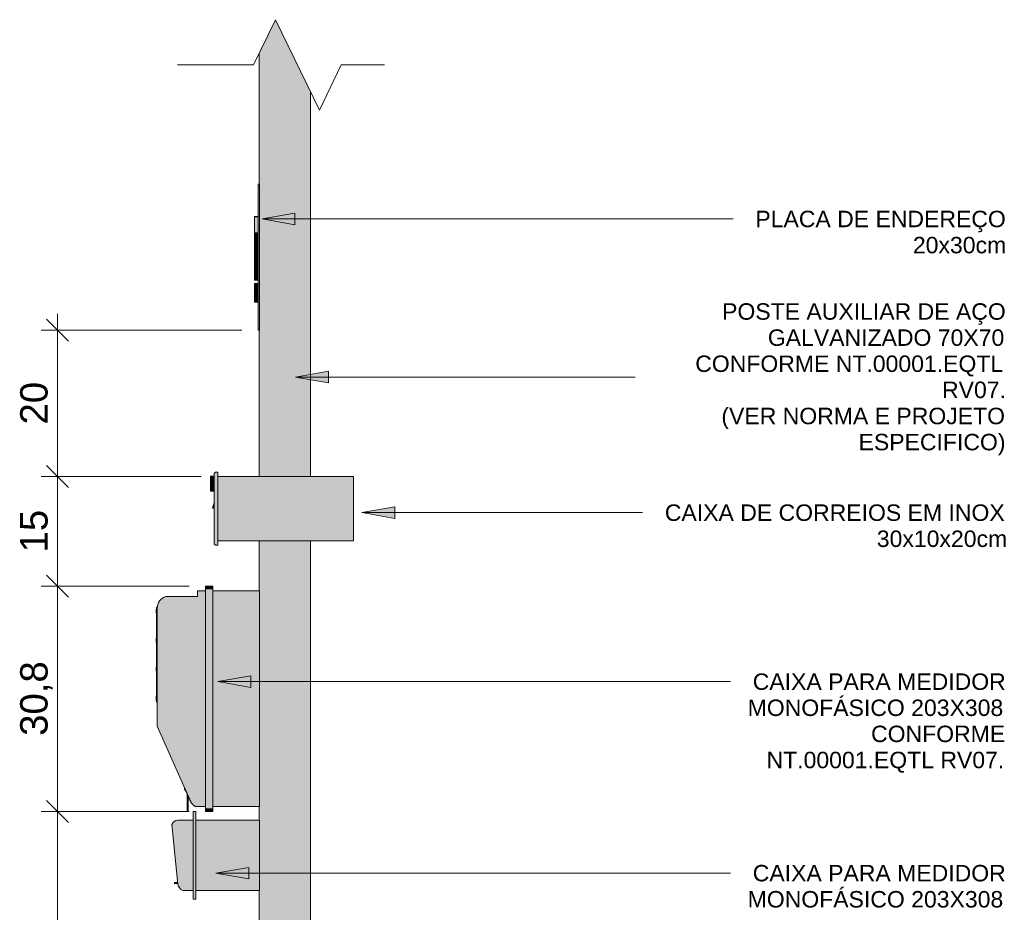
# Model space of a CAD drawing. Header units: metres. Extents: x -18.5 to 0.7, y -18.1 to 10.3.
# Tile 34 of 42: x -2.4 to -1.1, y 1 to 2.2. Entities that reach past the tile are written whole.
import ezdxf

# ---------------------------------------------------------------- set-up
doc = ezdxf.new("R2010")
doc.units = ezdxf.units.M
for name, color, linetype, lineweight in [('A-ANNO-DIMS', 7, 'Continuous', 9), ('A-ANNO-DIMS-15', 7, 'Continuous', 9), ('A-DETL-GENF', 7, 'Continuous', 5), ('A-GENM', 7, 'Continuous', 5), ('E-ELEC-EQPM', 7, 'Continuous', 5), ('E-ELEC-FIXT', 7, 'Continuous', 5), ('G-ANNO-TEXT', 7, 'Continuous', 9), ('I-FURN', 7, 'Continuous', 5), ('Q-SPCQ', 7, 'Continuous', 5)]:
    doc.layers.add(name, color=color, linetype=linetype, lineweight=lineweight)
doc.styles.add('Arial_1', font='arial.ttf', dxfattribs={"height": 0.0225})
doc.styles.add('Arial_2', font='arial.ttf', dxfattribs={"height": 0.0375})
doc.dimstyles.new('Com_linha__ref__contínua__-_Cor_Vermelha_Arial_2_5mm', dxfattribs={"dimscale": 0.3048, "dimtxt": 0.03826, "dimasz": 0.098425, "dimexe": 0.073819, "dimexo": 0.073819, "dimgap": 0.007382, "dimtad": 1, "dimlfac": 100, "dimrnd": 0.01, "dimdsep": 46, "dimtxsty": 'Arial_2', "dimblk1": 'OBLIQUE', "dimblk2": 'OBLIQUE', "dimsah": 1, "dimcen": 0.09, "dimdle": 0.073819, "dimazin": 0, "dimtfac": 1, "dimtdec": 4, "dimtix": 1, "dimtmove": 0, "dimatfit": 3, "dimfxl": 1, "dimtvp": 1, "dimtolj": 1, "dimtzin": 0, "dimarcsym": 2})

# ---------------------------------------------------------------- blocks, each defined once
blk = doc.blocks.new('Dispositivos elétricos 1 - Dispositivos elétricos 1-2290705-MURETA_2')
at = {"layer": 'E-ELEC-FIXT', "true_color": 0xbdbbb9}
h = blk.add_hatch(color=9, dxfattribs=at)
h.paths.add_polyline_path([(-6.007, -0.15), (-6.0064, -0.15), (-6.0064, 0.365), (-6.007, 0.365), (-6.007, 0.1003)])
h.paths.add_polyline_path([(-6.0064, 0.765), (-6.0064, 0.85), (-5.937, 0.85), (-5.937, 1.5202), (-6.007, 1.5202), (-6.007, 1.4515), (-6.0064, 1.4515), (-6.0064, 1.1565), (-6.007, 1.1565), (-6.007, 1.138), (-6.0064, 1.138), (-6.0064, 1.042), (-6.007, 1.042), (-6.007, 0.765)])
h.paths.add_polyline_path([(-6.007, 1.608), (-5.937, 1.608), (-5.937, 2.1344), (-5.9848, 2.2328), (-6.007, 2.1871), (-6.007, 2.008), (-6.0064, 2.008), (-6.0064, 1.808), (-6.007, 1.808), (-6.007, 1.715)])
at = {"layer": 'E-ELEC-FIXT'}
for p, q in [((-6.007, 2.008), (-6.007, 2.1871)), ((-5.937, 1.608), (-5.937, 2.1344)), ((-6.007, 1.608), (-6.007, 1.808)), ((-6.007, 1.4515), (-6.007, 1.5202)), ((-5.937, 0.85), (-5.937, 1.5202)), ((-6.007, 1.138), (-6.007, 1.1565)), ((-6.007, 0.765), (-6.007, 1.042)), ((-6.007, -0.15), (-6.007, 0.365)), ((-6.0064, -0.15), (-6.007, -0.15))]:
    blk.add_line(p, q, dxfattribs=at)
blk = doc.blocks.new('PLACA_ENDERECO1 - PLACA_ENDERECO-2791811-MURETA_2')
at = {"layer": 'I-FURN', "true_color": 0xfffffc}
blk.add_hatch(color=7, dxfattribs=at).paths.add_polyline_path([(-6.007, 1.808), (-6.0064, 1.808), (-6.0064, 2.008), (-6.0084, 2.008), (-6.0084, 1.808)])
at = {"layer": 'I-FURN'}
for p, q in [((-6.0084, 1.808), (-6.0084, 2.008)), ((-6.0084, 2.008), (-6.0064, 2.008)), ((-6.0064, 2.008), (-6.0064, 1.808)), ((-6.0084, 1.808), (-6.0064, 1.808))]:
    blk.add_line(p, q, dxfattribs=at)
blk = doc.blocks.new('CAIXA DE MEDIÇÃO POLIMÉRICA POLIFÁSICA COM VISOR EM VIDRO - 3_Trifasico-2840105-MURETA_2')
at = {"layer": 'E-ELEC-EQPM', "true_color": 0xe2e2e2}
for points in [[(-6.0704, 1.4537), (-6.0704, 1.458), (-6.0804, 1.4579), (-6.0804, 1.4537), (-6.0771, 1.4537)], [(-6.0791, 1.1543), (-6.0704, 1.1543), (-6.0704, 1.4537), (-6.0804, 1.4537), (-6.0804, 1.1543)], [(-6.0804, 1.1565), (-6.0804, 1.4515), (-6.0914, 1.4515), (-6.0914, 1.444), (-6.1344, 1.444), (-6.1383, 1.4422), (-6.1417, 1.4395), (-6.1442, 1.4361), (-6.1459, 1.4321), (-6.1464, 1.4278), (-6.1464, 1.2668), (-6.1003, 1.1632), (-6.0986, 1.1604), (-6.0964, 1.1583), (-6.0934, 1.1565)], [(-6.0772, 1.15), (-6.0704, 1.1501), (-6.0704, 1.1543), (-6.0804, 1.1543), (-6.0804, 1.15)]]:
    blk.add_hatch(color=254, dxfattribs=at).paths.add_polyline_path(points)
at = {"layer": 'E-ELEC-EQPM', "true_color": 0x505050}
for points in [[(-6.0558, 1.1565), (-6.0064, 1.1565), (-6.0064, 1.4515), (-6.0704, 1.4515), (-6.0704, 1.1565)], [(-6.1072, 1.1784), (-6.109, 1.1824), (-6.1088, 1.1807), (-6.1075, 1.1784)], [(-6.0995, 1.1615), (-6.1087, 1.1805), (-6.109, 1.1807), (-6.1089, 1.1801), (-6.1075, 1.1778), (-6.0997, 1.1615)], [(-6.1017, 1.1661), (-6.1072, 1.1784), (-6.1075, 1.1784), (-6.1036, 1.17)], [(-6.104, 1.1607), (-6.104, 1.1703), (-6.1056, 1.1736), (-6.1056, 1.1607), (-6.1052, 1.1607)], [(-6.104, 1.1498), (-6.104, 1.1607), (-6.1056, 1.1607), (-6.1056, 1.1498)]]:
    blk.add_hatch(color=251, dxfattribs=at).paths.add_polyline_path(points)
at = {"layer": 'E-ELEC-EQPM', "true_color": 0xbdbbb9}
for points in [[(-6.1475, 1.2993), (-6.1465, 1.2993), (-6.1465, 1.4293), (-6.1475, 1.4293), (-6.1475, 1.3012)], [(-6.1475, 1.4239), (-6.1475, 1.4263), (-6.1479, 1.4263), (-6.1479, 1.4239)], [(-6.1475, 1.4216), (-6.1475, 1.4239), (-6.1479, 1.4239), (-6.1479, 1.4216)], [(-6.1475, 1.3842), (-6.1475, 1.3865), (-6.1479, 1.3865), (-6.1479, 1.3842)], [(-6.1475, 1.3818), (-6.1475, 1.3842), (-6.1479, 1.3842), (-6.1479, 1.3818)], [(-6.1475, 1.3444), (-6.1475, 1.3468), (-6.1479, 1.3468), (-6.1479, 1.3444)], [(-6.1475, 1.342), (-6.1475, 1.3444), (-6.1479, 1.3444), (-6.1479, 1.342)], [(-6.1475, 1.3046), (-6.1475, 1.307), (-6.1479, 1.307), (-6.1479, 1.3046)], [(-6.1475, 1.3023), (-6.1475, 1.3046), (-6.1479, 1.3046), (-6.1479, 1.3023)]]:
    blk.add_hatch(color=9, dxfattribs=at).paths.add_polyline_path(points)
at = {"layer": 'E-ELEC-EQPM'}
for p, q in [((-6.0704, 1.458), (-6.0804, 1.458)), ((-6.0804, 1.458), (-6.0804, 1.4537)), ((-6.0804, 1.1543), (-6.0804, 1.4537)), ((-6.0704, 1.4537), (-6.0704, 1.458)), ((-6.0704, 1.4537), (-6.0704, 1.1543)), ((-6.0914, 1.444), (-6.1344, 1.444)), ((-6.0914, 1.4515), (-6.0914, 1.444)), ((-6.0804, 1.4515), (-6.0914, 1.4515)), ((-6.0064, 1.4515), (-6.0704, 1.4515)), ((-6.0064, 1.4515), (-6.0064, 1.1565)), ((-6.1475, 1.4266), (-6.1479, 1.4266)), ((-6.1475, 1.4266), (-6.1479, 1.4266)), ((-6.1475, 1.4266), (-6.1479, 1.4266)), ((-6.1475, 1.4266), (-6.1479, 1.4266)), ((-6.1479, 1.4266), (-6.1479, 1.4263)), ((-6.1479, 1.4266), (-6.1479, 1.4239)), ((-6.1479, 1.4266), (-6.1479, 1.4263)), ((-6.1479, 1.4266), (-6.1479, 1.4263)), ((-6.1475, 1.2993), (-6.1475, 1.4293)), ((-6.1475, 1.4293), (-6.1465, 1.4293)), ((-6.1465, 1.4293), (-6.1465, 1.2993)), ((-6.1464, 1.4278), (-6.1464, 1.2668)), ((-6.1479, 1.4239), (-6.1479, 1.4212)), ((-6.1479, 1.4216), (-6.1479, 1.4212)), ((-6.1479, 1.4216), (-6.1479, 1.4212)), ((-6.1479, 1.4216), (-6.1479, 1.4212)), ((-6.1479, 1.4212), (-6.1475, 1.4212)), ((-6.1479, 1.4212), (-6.1475, 1.4212)), ((-6.1479, 1.4212), (-6.1475, 1.4212)), ((-6.1479, 1.4212), (-6.1475, 1.4212)), ((-6.1475, 1.3869), (-6.1479, 1.3869)), ((-6.1475, 1.3869), (-6.1479, 1.3869)), ((-6.1479, 1.3869), (-6.1479, 1.3865)), ((-6.1479, 1.3869), (-6.1479, 1.3842)), ((-6.1479, 1.3842), (-6.1479, 1.3814)), ((-6.1479, 1.3818), (-6.1479, 1.3814)), ((-6.1479, 1.3814), (-6.1475, 1.3814)), ((-6.1479, 1.3814), (-6.1475, 1.3814)), ((-6.1475, 1.3471), (-6.1479, 1.3471)), ((-6.1475, 1.3471), (-6.1479, 1.3471)), ((-6.1479, 1.3471), (-6.1479, 1.3468)), ((-6.1479, 1.3471), (-6.1479, 1.3444)), ((-6.1479, 1.3444), (-6.1479, 1.3417)), ((-6.1479, 1.342), (-6.1479, 1.3417)), ((-6.1479, 1.3417), (-6.1475, 1.3417)), ((-6.1479, 1.3417), (-6.1475, 1.3417)), ((-6.1475, 1.3074), (-6.1479, 1.3074)), ((-6.1475, 1.3074), (-6.1479, 1.3074)), ((-6.1475, 1.3074), (-6.1479, 1.3074)), ((-6.1475, 1.3074), (-6.1479, 1.3074)), ((-6.1479, 1.3074), (-6.1479, 1.307)), ((-6.1479, 1.3074), (-6.1479, 1.3046)), ((-6.1479, 1.3074), (-6.1479, 1.307)), ((-6.1479, 1.3074), (-6.1479, 1.307)), ((-6.1479, 1.3046), (-6.1479, 1.3019)), ((-6.1479, 1.3023), (-6.1479, 1.3019)), ((-6.1479, 1.3023), (-6.1479, 1.3019)), ((-6.1479, 1.3023), (-6.1479, 1.3019)), ((-6.1479, 1.3019), (-6.1475, 1.3019)), ((-6.1479, 1.3019), (-6.1475, 1.3019)), ((-6.1479, 1.3019), (-6.1475, 1.3019)), ((-6.1479, 1.3019), (-6.1475, 1.3019)), ((-6.1465, 1.2993), (-6.1475, 1.2993)), ((-6.1464, 1.2668), (-6.1007, 1.1638)), ((-6.109, 1.1824), (-6.109, 1.1809)), ((-6.109, 1.1803), (-6.109, 1.1809)), ((-6.1075, 1.1784), (-6.1017, 1.1661)), ((-6.0998, 1.1615), (-6.1075, 1.1778)), ((-6.1056, 1.1607), (-6.1056, 1.1736)), ((-6.1056, 1.1498), (-6.1056, 1.1607)), ((-6.104, 1.1607), (-6.1056, 1.1607)), ((-6.104, 1.1703), (-6.104, 1.1607)), ((-6.104, 1.1607), (-6.104, 1.1498)), ((-6.1003, 1.1632), (-6.0995, 1.1615)), ((-6.0995, 1.1615), (-6.0998, 1.1615)), ((-6.0994, 1.1615), (-6.0995, 1.1615)), ((-6.104, 1.1498), (-6.1056, 1.1498)), ((-6.0934, 1.1565), (-6.0804, 1.1565)), ((-6.0804, 1.1543), (-6.0804, 1.15)), ((-6.0804, 1.15), (-6.0704, 1.15)), ((-6.0064, 1.1565), (-6.0704, 1.1565)), ((-6.0704, 1.15), (-6.0704, 1.1543))]:
    blk.add_line(p, q, dxfattribs=at)
at = {"layer": 'E-ELEC-EQPM', "flags": 128}
for points in [[(-6.109, 1.1809), (-6.1083, 1.1798), (-6.1075, 1.1784)], [(-6.1075, 1.1778), (-6.1083, 1.1792), (-6.109, 1.1803)]]:
    blk.add_lwpolyline(points, dxfattribs=at)
at = {"layer": 'E-ELEC-EQPM'}
for centre, radius, start, end in [((-6.1295, 1.4278), 0.0169, 106.7494, 180), ((-6.0882, 1.169), 0.0136, 202.6095, 247.3905)]:
    blk.add_arc(centre, radius, start, end, dxfattribs=at)
blk = doc.blocks.new('CAIXA DE PROTEÇÃO POLIMÉRICA MONOFÁSICA E POLIFÁSICA - 3_Trifasico-2852873-MURETA_2')
at = {"layer": 'E-ELEC-EQPM', "true_color": 0xe2e2e2}
for points in [[(-6.0938, 1.03), (-6.0938, 1.15), (-6.0974, 1.1498), (-6.0974, 1.03), (-6.0964, 1.03)], [(-6.0974, 1.042), (-6.0974, 1.138), (-6.1184, 1.138), (-6.1205, 1.1377), (-6.1225, 1.1369), (-6.1242, 1.1356), (-6.1256, 1.134), (-6.1264, 1.132), (-6.118, 1.0507), (-6.1176, 1.0484), (-6.1166, 1.0463), (-6.1152, 1.0445), (-6.1134, 1.0431), (-6.1114, 1.042)], [(-6.1227, 1.0509), (-6.1184, 1.0514), (-6.1186, 1.0532), (-6.1229, 1.0527), (-6.1228, 1.0514)]]:
    blk.add_hatch(color=254, dxfattribs=at).paths.add_polyline_path(points)
at = {"layer": 'E-ELEC-EQPM', "true_color": 0x505050}
blk.add_hatch(color=251, dxfattribs=at).paths.add_polyline_path([(-6.0938, 1.042), (-6.0064, 1.042), (-6.0064, 1.138), (-6.0938, 1.138), (-6.0938, 1.0691)])
at = {"layer": 'E-ELEC-EQPM'}
for p, q in [((-6.0974, 1.03), (-6.0974, 1.15)), ((-6.0938, 1.15), (-6.0974, 1.15)), ((-6.0938, 1.15), (-6.0938, 1.03)), ((-6.1264, 1.132), (-6.118, 1.0507)), ((-6.0974, 1.138), (-6.1184, 1.138)), ((-6.0938, 1.138), (-6.0064, 1.138)), ((-6.0064, 1.138), (-6.0064, 1.042)), ((-6.1186, 1.0532), (-6.1229, 1.0528)), ((-6.1227, 1.0509), (-6.1229, 1.0528)), ((-6.1227, 1.0509), (-6.1184, 1.0513)), ((-6.1186, 1.0532), (-6.1184, 1.0513)), ((-6.1114, 1.042), (-6.0974, 1.042)), ((-6.0064, 1.042), (-6.0938, 1.042)), ((-6.0974, 1.03), (-6.0938, 1.03))]:
    blk.add_line(p, q, dxfattribs=at)
for centre, radius, start, end in [((-6.1184, 1.1297), 0.00833, 90, 163.7398), ((-6.1077, 1.0517), 0.0104, 185.875, 248.9592)]:
    blk.add_arc(centre, radius, start, end, dxfattribs=at)
blk = doc.blocks.new('correio1 - correio-2889303-MURETA_2')
at = {"layer": 'Q-SPCQ', "true_color": 0xc8c8c8}
for points in [[(-6.0681, 1.5154), (-6.0681, 1.6128), (-6.0686, 1.612), (-6.0686, 1.6115), (-6.0686, 1.5163), (-6.0684, 1.5158)], [(-6.0673, 1.5146), (-6.0673, 1.6136), (-6.0681, 1.6128), (-6.0681, 1.5154)], [(-6.0661, 1.5141), (-6.0661, 1.6141), (-6.067, 1.6139), (-6.0673, 1.6136), (-6.0673, 1.5146), (-6.0666, 1.5142)], [(-6.0661, 1.5141), (-6.0637, 1.5141), (-6.0637, 1.6141), (-6.0661, 1.6141), (-6.0661, 1.5535)], [(-6.007, 1.5202), (-5.8783, 1.5202), (-5.8783, 1.608), (-6.0637, 1.608), (-6.0637, 1.5202), (-6.0129, 1.5202)]]:
    blk.add_hatch(color=9, dxfattribs=at).paths.add_polyline_path(points)
h = blk.add_hatch(color=9, dxfattribs=at)
h.paths.add_polyline_path([(-6.0699, 1.565), (-6.0686, 1.5688), (-6.0686, 1.5719), (-6.0709, 1.565)])
h.paths.add_polyline_path([(-6.0703, 1.5647), (-6.0699, 1.565), (-6.0706, 1.5648)])
at = {"layer": 'Q-SPCQ'}
for p, q in [((-6.0686, 1.6115), (-6.0686, 1.5168)), ((-6.0681, 1.6128), (-6.0673, 1.6136)), ((-6.0661, 1.6141), (-6.0637, 1.6141)), ((-6.0637, 1.5141), (-6.0637, 1.6141)), ((-6.0637, 1.608), (-5.8783, 1.608)), ((-5.8783, 1.608), (-5.8783, 1.5202)), ((-6.0686, 1.5719), (-6.0709, 1.565)), ((-6.0699, 1.565), (-6.0686, 1.5688)), ((-6.0673, 1.5146), (-6.0681, 1.5154)), ((-6.0637, 1.5141), (-6.0661, 1.5141)), ((-6.0637, 1.5202), (-5.8783, 1.5202))]:
    blk.add_line(p, q, dxfattribs=at)
for start, end in [(198, 342), (198, 212.4), (226.8, 270)]:
    blk.add_arc((-6.0704, 1.5652), 0.00053, start, end, dxfattribs=at)
for points in [[(-6.0686, 1.6115), (-6.0686, 1.6116), (-6.0686, 1.612), (-6.0684, 1.6125), (-6.0682, 1.6127), (-6.0681, 1.6128)], [(-6.0673, 1.6136), (-6.0672, 1.6137), (-6.067, 1.6139), (-6.0666, 1.6141), (-6.0663, 1.6141), (-6.0661, 1.6141)], [(-6.0681, 1.5154), (-6.0682, 1.5155), (-6.0684, 1.5158), (-6.0686, 1.5162), (-6.0686, 1.5166), (-6.0686, 1.5168)], [(-6.0661, 1.5141), (-6.0663, 1.5141), (-6.0666, 1.5142), (-6.067, 1.5143), (-6.0672, 1.5145), (-6.0673, 1.5146)]]:
    blk.add_open_spline(points, degree=3, dxfattribs=at)
blk = doc.blocks.new('Linha de interrupção - Linha de interrupção-2880734-MURETA_2')
at = {"layer": 'A-DETL-GENF'}
for p, q in [((-6.0148, 2.171), (-5.9848, 2.2328)), ((-5.9848, 2.2328), (-5.9248, 2.1092)), ((-6.1185, 2.171), (-6.0148, 2.171)), ((-5.9248, 2.1092), (-5.8948, 2.171)), ((-5.8948, 2.171), (-5.8357, 2.171))]:
    blk.add_line(p, q, dxfattribs=at)
blk = doc.blocks.new('DIMBLOCK27-MURETA_2')
at = {"layer": 'A-ANNO-DIMS-15', "color": 242, "true_color": 0xbd2b2e}
for p, q in [((-2.361, 1.458), (-2.376, 1.473)), ((-2.361, 1.458), (-2.3835, 1.458)), ((-2.361, 1.1275), (-2.361, 1.458)), ((-2.361, 1.458), (-2.346, 1.443)), ((-2.361, 1.458), (-2.1812, 1.458)), ((-2.361, 1.15), (-2.376, 1.165)), ((-2.361, 1.15), (-2.3835, 1.15)), ((-2.361, 1.15), (-2.346, 1.135)), ((-2.361, 1.15), (-2.1812, 1.15))]:
    blk.add_line(p, q, dxfattribs=at)
at = {"layer": 'A-ANNO-DIMS-15', "color": 0, "insert": (-2.412, 1.2534), "char_height": 0.0375, "width": 0.121489, "attachment_point": 1, "rotation": 90, "line_spacing_factor": 0.941778, "style": 'Arial_2'}
blk.add_mtext('30,8', dxfattribs=at)
blk = doc.blocks.new('_Oblique')
at = {"color": 0, "linetype": 'ByBlock', "lineweight": -2}
blk.add_line((-0.5, -0.5), (0.5, 0.5), dxfattribs=at)
blk = doc.blocks.new('DIMBLOCK28-MURETA_2')
at = {"layer": 'A-ANNO-DIMS-15', "color": 242, "true_color": 0xbd2b2e}
for p, q in [((-2.361, 1.458), (-2.361, 1.6305)), ((-2.361, 1.608), (-2.376, 1.623)), ((-2.361, 1.608), (-2.3835, 1.608)), ((-2.361, 1.608), (-2.346, 1.593)), ((-2.361, 1.608), (-2.1645, 1.608)), ((-2.361, 1.458), (-2.376, 1.473)), ((-2.361, 1.458), (-2.3835, 1.458)), ((-2.361, 1.458), (-2.346, 1.443)), ((-2.361, 1.458), (-2.1812, 1.458))]:
    blk.add_line(p, q, dxfattribs=at)
at = {"layer": 'A-ANNO-DIMS-15', "color": 0, "insert": (-2.412, 1.5042), "char_height": 0.0375, "width": 0.069221, "attachment_point": 1, "rotation": 90, "line_spacing_factor": 0.941778, "style": 'Arial_2'}
blk.add_mtext('15', dxfattribs=at)
blk = doc.blocks.new('DIMBLOCK29-MURETA_2')
at = {"layer": 'A-ANNO-DIMS-15', "color": 242, "true_color": 0xbd2b2e}
for p, q in [((-2.361, 1.5855), (-2.361, 1.8305)), ((-2.361, 1.808), (-2.376, 1.823)), ((-2.361, 1.808), (-2.3835, 1.808)), ((-2.361, 1.808), (-2.346, 1.793)), ((-2.361, 1.808), (-2.1092, 1.808)), ((-2.361, 1.608), (-2.376, 1.623)), ((-2.361, 1.608), (-2.3835, 1.608)), ((-2.361, 1.608), (-2.346, 1.593)), ((-2.361, 1.608), (-2.1645, 1.608))]:
    blk.add_line(p, q, dxfattribs=at)
at = {"layer": 'A-ANNO-DIMS-15', "color": 0, "insert": (-2.412, 1.6792), "char_height": 0.0375, "width": 0.069221, "attachment_point": 1, "rotation": 90, "line_spacing_factor": 0.941778, "style": 'Arial_2'}
blk.add_mtext('20', dxfattribs=at)
blk = doc.blocks.new('DIMBLOCK31-MURETA_2')
at = {"layer": 'A-ANNO-DIMS-15', "color": 242, "true_color": 0xbd2b2e}
for p, q in [((-2.361, 0.7575), (-2.361, 1.1725)), ((-2.361, 1.15), (-2.376, 1.165)), ((-2.361, 1.15), (-2.3835, 1.15)), ((-2.361, 1.15), (-2.346, 1.135)), ((-2.361, 1.15), (-2.1812, 1.15)), ((-2.361, 0.78), (-2.376, 0.795)), ((-2.361, 0.78), (-2.3835, 0.78)), ((-2.361, 0.78), (-2.346, 0.765)), ((-2.361, 0.78), (-2.1072, 0.78))]:
    blk.add_line(p, q, dxfattribs=at)
at = {"layer": 'A-ANNO-DIMS-15', "color": 0, "insert": (-2.412, 0.9362), "char_height": 0.0375, "width": 0.069221, "attachment_point": 1, "rotation": 90, "line_spacing_factor": 0.941778, "style": 'Arial_2'}
blk.add_mtext('37', dxfattribs=at)

msp = doc.modelspace()

# ---------------------------------------------------------------- hatches: boundary and pattern name
at = {"layer": 'A-GENM'}
for points in [[(-2.09121, 1.96324), (-2.08669, 1.96324), (-2.08669, 1.96363), (-2.09169, 1.96363), (-2.09169, 1.96324)], [(-2.08669, 1.94127), (-2.08669, 1.96324), (-2.09169, 1.96324), (-2.09169, 1.94127), (-2.09121, 1.94127)], [(-2.09121, 1.93813), (-2.08669, 1.93813), (-2.08669, 1.94127), (-2.09169, 1.94127), (-2.09169, 1.93813)], [(-2.08669, 1.93492), (-2.08669, 1.93813), (-2.09169, 1.93813), (-2.09169, 1.93492), (-2.09121, 1.93492)], [(-2.08669, 1.93303), (-2.08669, 1.93492), (-2.09169, 1.93492), (-2.09169, 1.93303), (-2.09121, 1.93303)], [(-2.08669, 1.93275), (-2.08669, 1.93303), (-2.09169, 1.93303), (-2.09169, 1.93275), (-2.09121, 1.93275)], [(-2.08669, 1.92961), (-2.08669, 1.93275), (-2.09169, 1.93275), (-2.09169, 1.92961), (-2.09121, 1.92961)], [(-2.08669, 1.92215), (-2.08669, 1.92961), (-2.09169, 1.92961), (-2.09169, 1.92215), (-2.09121, 1.92215)], [(-2.09121, 1.91901), (-2.08669, 1.91901), (-2.08669, 1.92215), (-2.09169, 1.92215), (-2.09169, 1.91901)], [(-2.08669, 1.91077), (-2.08669, 1.91901), (-2.09169, 1.91901), (-2.09169, 1.91077), (-2.09121, 1.91077)], [(-2.09121, 1.90763), (-2.08669, 1.90763), (-2.08669, 1.91077), (-2.09169, 1.91077), (-2.09169, 1.90763)], [(-2.08669, 1.90442), (-2.08669, 1.90763), (-2.09169, 1.90763), (-2.09169, 1.90442), (-2.09121, 1.90442)], [(-2.08669, 1.90253), (-2.08669, 1.90442), (-2.09169, 1.90442), (-2.09169, 1.90253), (-2.09121, 1.90253)], [(-2.08669, 1.90099), (-2.08669, 1.90253), (-2.09169, 1.90253), (-2.09169, 1.90099), (-2.09121, 1.90099)], [(-2.08669, 1.89638), (-2.08669, 1.90099), (-2.09169, 1.90099), (-2.09169, 1.89638), (-2.09121, 1.89638)], [(-2.09121, 1.88966), (-2.08669, 1.88966), (-2.08669, 1.89638), (-2.09169, 1.89638), (-2.09169, 1.88966)], [(-2.08669, 1.88284), (-2.08669, 1.88966), (-2.09169, 1.88966), (-2.09169, 1.88284), (-2.09121, 1.88284)], [(-2.09169, 1.87829), (-2.08669, 1.87829), (-2.08669, 1.88284), (-2.09169, 1.88284), (-2.09169, 1.88241)], [(-2.08669, 1.87675), (-2.08669, 1.87829), (-2.09169, 1.87829), (-2.09169, 1.87675), (-2.09121, 1.87675)], [(-2.08669, 1.8705), (-2.08669, 1.87215), (-2.09169, 1.87215), (-2.09169, 1.8705), (-2.09121, 1.8705)], [(-2.09121, 1.86588), (-2.08669, 1.86588), (-2.08669, 1.8705), (-2.09169, 1.8705), (-2.09169, 1.86588)], [(-2.09169, 1.85916), (-2.08669, 1.85916), (-2.08669, 1.86588), (-2.09169, 1.86588), (-2.09169, 1.8596)], [(-2.08669, 1.85235), (-2.08669, 1.85916), (-2.09169, 1.85916), (-2.09169, 1.85235), (-2.09121, 1.85235)], [(-2.09121, 1.8478), (-2.08669, 1.8478), (-2.08669, 1.85235), (-2.09169, 1.85235), (-2.09169, 1.8478)], [(-2.08669, 1.84625), (-2.08669, 1.8478), (-2.09169, 1.8478), (-2.09169, 1.84625), (-2.09121, 1.84625)], [(-2.15196, 1.60789), (-2.14696, 1.60789), (-2.14696, 1.60861), (-2.15196, 1.60861), (-2.15196, 1.6083)], [(-2.14696, 1.60579), (-2.14696, 1.60789), (-2.15196, 1.60789), (-2.15196, 1.60579), (-2.14767, 1.60579)], [(-2.15012, 1.60265), (-2.14696, 1.60265), (-2.14696, 1.60579), (-2.15196, 1.60579), (-2.15196, 1.60265)], [(-2.15196, 1.60141), (-2.14696, 1.60141), (-2.14696, 1.60265), (-2.15196, 1.60265)], [(-2.15196, 1.60001), (-2.14696, 1.60001), (-2.14696, 1.60141), (-2.15196, 1.60141)], [(-2.15012, 1.59875), (-2.14696, 1.59875), (-2.14696, 1.60001), (-2.15196, 1.60001), (-2.15196, 1.59875)], [(-2.14696, 1.59671), (-2.14696, 1.59875), (-2.15196, 1.59875), (-2.15196, 1.59671), (-2.14886, 1.59671)], [(-2.14696, 1.59387), (-2.14696, 1.59671), (-2.15196, 1.59671), (-2.15196, 1.59387), (-2.14924, 1.59387)], [(-2.14696, 1.59087), (-2.14696, 1.59387), (-2.15196, 1.59387), (-2.15196, 1.59087), (-2.14963, 1.59087)], [(-2.14992, 1.58867), (-2.14696, 1.58867), (-2.14696, 1.59087), (-2.15196, 1.59087), (-2.15196, 1.58867)], [(-2.15196, 1.58789), (-2.14696, 1.58789), (-2.14696, 1.58867), (-2.15196, 1.58867), (-2.15196, 1.58821)]]:
    msp.add_hatch(color=256, dxfattribs=at).paths.add_polyline_path(points)
at = {"layer": 'G-ANNO-TEXT'}
for points in [[(-2.08136, 1.96025), (-2.03636, 1.95231), (-2.03636, 1.96818)], [(-2.03547, 1.74405), (-1.99047, 1.73612), (-1.99047, 1.75199)], [(-1.94477, 1.55861), (-1.89977, 1.55067), (-1.89977, 1.56654)], [(-2.1418, 1.32748), (-2.0968, 1.31955), (-2.0968, 1.33542)], [(-2.14462, 1.06558), (-2.09962, 1.05765), (-2.09962, 1.07352)]]:
    msp.add_hatch(color=256, dxfattribs=at).paths.add_polyline_path(points)

# ---------------------------------------------------------------- linework, layer by layer
at = {"layer": 'A-GENM'}
for p, q in [((-2.09169, 1.96324), (-2.09169, 1.96363)), ((-2.08669, 1.96363), (-2.09169, 1.96363)), ((-2.09169, 1.94127), (-2.09169, 1.96324)), ((-2.08669, 1.96324), (-2.09169, 1.96324)), ((-2.09169, 1.93813), (-2.09169, 1.94127)), ((-2.08669, 1.94127), (-2.09169, 1.94127)), ((-2.09169, 1.93492), (-2.09169, 1.93813)), ((-2.08669, 1.93813), (-2.09169, 1.93813)), ((-2.09169, 1.93303), (-2.09169, 1.93492)), ((-2.08669, 1.93492), (-2.09169, 1.93492)), ((-2.08669, 1.93303), (-2.09169, 1.93303)), ((-2.09169, 1.93275), (-2.09169, 1.93303)), ((-2.09169, 1.92961), (-2.09169, 1.93275)), ((-2.08669, 1.93275), (-2.09169, 1.93275)), ((-2.09169, 1.92215), (-2.09169, 1.92961)), ((-2.08669, 1.92961), (-2.09169, 1.92961)), ((-2.09169, 1.91901), (-2.09169, 1.92215)), ((-2.08669, 1.92215), (-2.09169, 1.92215)), ((-2.09169, 1.91077), (-2.09169, 1.91901)), ((-2.08669, 1.91901), (-2.09169, 1.91901)), ((-2.09169, 1.90763), (-2.09169, 1.91077)), ((-2.08669, 1.91077), (-2.09169, 1.91077)), ((-2.09169, 1.90442), (-2.09169, 1.90763)), ((-2.09169, 1.90763), (-2.08669, 1.90763)), ((-2.09169, 1.90253), (-2.09169, 1.90442)), ((-2.08669, 1.90442), (-2.09169, 1.90442)), ((-2.09169, 1.90099), (-2.09169, 1.90253)), ((-2.08669, 1.90253), (-2.09169, 1.90253)), ((-2.09169, 1.89638), (-2.09169, 1.90099)), ((-2.08669, 1.90099), (-2.09169, 1.90099)), ((-2.09169, 1.88966), (-2.09169, 1.89638)), ((-2.08669, 1.89638), (-2.09169, 1.89638)), ((-2.09169, 1.88284), (-2.09169, 1.88966)), ((-2.08669, 1.88966), (-2.09169, 1.88966)), ((-2.09169, 1.87829), (-2.09169, 1.88284)), ((-2.08669, 1.88284), (-2.09169, 1.88284)), ((-2.09169, 1.87675), (-2.09169, 1.87829)), ((-2.08669, 1.87829), (-2.09169, 1.87829)), ((-2.08669, 1.87675), (-2.09169, 1.87675)), ((-2.09169, 1.8705), (-2.09169, 1.87215)), ((-2.08669, 1.87215), (-2.09169, 1.87215)), ((-2.09169, 1.86588), (-2.09169, 1.8705)), ((-2.08669, 1.8705), (-2.09169, 1.8705)), ((-2.09169, 1.85916), (-2.09169, 1.86588)), ((-2.08669, 1.86588), (-2.09169, 1.86588)), ((-2.09169, 1.85235), (-2.09169, 1.85916)), ((-2.08669, 1.85916), (-2.09169, 1.85916)), ((-2.09169, 1.8478), (-2.09169, 1.85235)), ((-2.08669, 1.85235), (-2.09169, 1.85235)), ((-2.09169, 1.84625), (-2.09169, 1.8478)), ((-2.08669, 1.8478), (-2.09169, 1.8478)), ((-2.08669, 1.84625), (-2.09169, 1.84625)), ((-2.15196, 1.60789), (-2.15196, 1.60861)), ((-2.14696, 1.60861), (-2.15196, 1.60861)), ((-2.15196, 1.60579), (-2.15196, 1.60789)), ((-2.14696, 1.60789), (-2.15196, 1.60789)), ((-2.15196, 1.60265), (-2.15196, 1.60579)), ((-2.14696, 1.60579), (-2.15196, 1.60579)), ((-2.15196, 1.60141), (-2.15196, 1.60265)), ((-2.14696, 1.60265), (-2.15196, 1.60265)), ((-2.15196, 1.60001), (-2.15196, 1.60141)), ((-2.14696, 1.60141), (-2.15196, 1.60141)), ((-2.15196, 1.59875), (-2.15196, 1.60001)), ((-2.14696, 1.60001), (-2.15196, 1.60001)), ((-2.15196, 1.59671), (-2.15196, 1.59875)), ((-2.14696, 1.59875), (-2.15196, 1.59875)), ((-2.15196, 1.59387), (-2.15196, 1.59671)), ((-2.14696, 1.59671), (-2.15196, 1.59671)), ((-2.15196, 1.59087), (-2.15196, 1.59387)), ((-2.14696, 1.59387), (-2.15196, 1.59387)), ((-2.15196, 1.58867), (-2.15196, 1.59087)), ((-2.14696, 1.59087), (-2.15196, 1.59087)), ((-2.15196, 1.58789), (-2.15196, 1.58867)), ((-2.14696, 1.58867), (-2.15196, 1.58867)), ((-2.14696, 1.59387), (-2.14696, 1.59387)), ((-2.14696, 1.58789), (-2.15196, 1.58789))]:
    msp.add_line(p, q, dxfattribs=at)
at = {"layer": 'G-ANNO-TEXT'}
for p, q in [((-2.03636, 1.96818), (-2.08136, 1.96025)), ((-2.03636, 1.95231), (-2.03636, 1.96818)), ((-2.08136, 1.96025), (-2.03636, 1.95231)), ((-2.08136, 1.96025), (-1.43758, 1.96025)), ((-1.99047, 1.75199), (-2.03547, 1.74405)), ((-1.99047, 1.73612), (-1.99047, 1.75199)), ((-2.03547, 1.74405), (-1.99047, 1.73612)), ((-2.03547, 1.74405), (-1.57135, 1.74405)), ((-1.89977, 1.56654), (-1.94477, 1.55861)), ((-1.89977, 1.55067), (-1.89977, 1.56654)), ((-1.94477, 1.55861), (-1.89977, 1.55067)), ((-1.94477, 1.55861), (-1.67938, 1.55861)), ((-1.67938, 1.55861), (-1.56131, 1.55861)), ((-2.0968, 1.33542), (-2.1418, 1.32748)), ((-2.0968, 1.31955), (-2.0968, 1.33542)), ((-2.1418, 1.32748), (-2.0968, 1.31955)), ((-2.1418, 1.32748), (-1.45009, 1.32748)), ((-1.45009, 1.32748), (-1.44116, 1.32748)), ((-2.09962, 1.07352), (-2.14462, 1.06558)), ((-2.14462, 1.06558), (-2.09962, 1.05765)), ((-2.14462, 1.06558), (-1.45009, 1.06558)), ((-2.09962, 1.05765), (-2.09962, 1.07352)), ((-1.45009, 1.06558), (-1.44116, 1.06558))]:
    msp.add_line(p, q, dxfattribs=at)

# ---------------------------------------------------------------- block references
at = {"layer": 'A-DETL-GENF'}
msp.add_blockref('Linha de interrupção - Linha de interrupção-2880734-MURETA_2', (3.92172, 0), dxfattribs=at)
at = {"layer": 'E-ELEC-EQPM'}
for name in ['CAIXA DE MEDIÇÃO POLIMÉRICA POLIFÁSICA COM VISOR EM VIDRO - 3_Trifasico-2840105-MURETA_2', 'CAIXA DE PROTEÇÃO POLIMÉRICA MONOFÁSICA E POLIFÁSICA - 3_Trifasico-2852873-MURETA_2']:
    msp.add_blockref(name, (3.92172, 0), dxfattribs=at)
at = {"layer": 'E-ELEC-FIXT'}
msp.add_blockref('Dispositivos elétricos 1 - Dispositivos elétricos 1-2290705-MURETA_2', (3.92172, 0), dxfattribs=at)
at = {"layer": 'I-FURN'}
msp.add_blockref('PLACA_ENDERECO1 - PLACA_ENDERECO-2791811-MURETA_2', (3.92172, 0), dxfattribs=at)
at = {"layer": 'Q-SPCQ'}
msp.add_blockref('correio1 - correio-2889303-MURETA_2', (3.92172, 0), dxfattribs=at)

# ---------------------------------------------------------------- texts
at = {"layer": 'G-ANNO-TEXT', "char_height": 0.0225, "attachment_point": 1, "style": 'Arial_1'}
for s, insert, width in [('PLACA DE ENDEREÇO ', (-1.4071, 1.9715), 0.4160758), ('20x30cm', (-1.1918, 1.93578), 0.1551265), ('POSTE AUXILIAR DE AÇO ', (-1.45257, 1.84495), 0.4713923), ('GALVANIZADO 70X70', (-1.39006, 1.80924), 0.3956328), ('CONFORME NT.00001.EQTL ', (-1.48928, 1.77352), 0.5158859), ('RV07.', (-1.15193, 1.7378), 0.1070253), ('(VER NORMA E PROJETO ', (-1.45356, 1.70208), 0.4725948), ('ESPECIFICO)', (-1.26603, 1.66636), 0.2453164), ('CAIXA DE CORREIOS EM INOX', (-1.53083, 1.56986), 0.5663922), ('30x10x20cm', (-1.24111, 1.53414), 0.2152531), ('CAIXA PARA MEDIDOR ', (-1.41068, 1.33873), 0.4208859), ('MONOFÁSICO 203X308 ', (-1.41763, 1.30301), 0.4293037), ('CONFORME ', (-1.24896, 1.26729), 0.2248733), ('NT.00001.EQTL RV07.', (-1.39183, 1.23157), 0.3980378), ('CAIXA PARA MEDIDOR ', (-1.41068, 1.07683), 0.4208859), ('MONOFÁSICO 203X308 ', (-1.41763, 1.04111), 0.4293037)]:
    msp.add_mtext(s, dxfattribs=dict(at, insert=insert, width=width))

# ---------------------------------------------------------------- dimensions: what is measured, and where the dimension line sits
at = {"layer": 'A-ANNO-DIMS', "color": 242, "true_color": 0xbd2b2e}
for base, p1, p2, override, picture, middle in [((-2.36104, 1.808), (-2.14196, 1.608), (-2.08669, 1.808), {"dimpost": '<>', "dimfxl": 0.207495}, 'DIMBLOCK29-MURETA_2', (-2.38244, 1.708)), ((-2.36104, 1.608), (-2.15869, 1.458), (-2.14196, 1.608), {"dimpost": '<>', "dimfxl": 0.150931}, 'DIMBLOCK28-MURETA_2', (-2.38244, 1.533)), ((-2.36104, 1.458), (-2.15869, 1.15), (-2.15869, 1.458), {"dimpost": '<>', "dimfxl": 0.308}, 'DIMBLOCK27-MURETA_2', (-2.38245, 1.304)), ((-2.36104, 1.15), (-2.08469, 0.78), (-2.15869, 1.15), {"dimpost": '<>', "dimfxl": 0.377327}, 'DIMBLOCK31-MURETA_2', (-2.38245, 0.965))]:
    dim = msp.add_linear_dim(base=base, p1=p1, p2=p2, angle=90, dimstyle='Com_linha__ref__contínua__-_Cor_Vermelha_Arial_2_5mm', override=override, dxfattribs=at)
    dim.commit()
    dim.dimension.update_dxf_attribs({"geometry": picture, "text_midpoint": middle})

doc.saveas('drawing.dxf')
